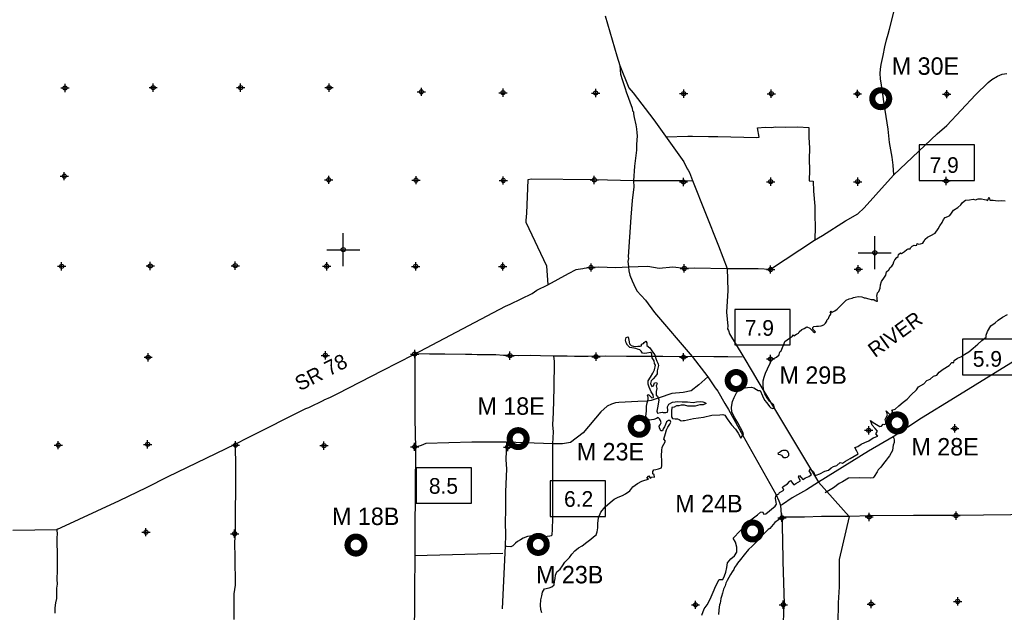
# Model space of a CAD drawing. Extents: x 93694 to 431614, y 695417 to 917177.
# Tile 9 of 13: x 168636 to 228303, y 833632 to 869537. Entities that reach past the tile are written whole.
import ezdxf
from ezdxf.enums import TextEntityAlignment as Align

# ---------------------------------------------------------------- set-up
doc = ezdxf.new("R2010")
doc.units = 0
doc.header["$LTSCALE"] = 2000
doc.header["$PDMODE"] = 34
doc.header["$PDSIZE"] = 250
doc.layers.get('0').update_dxf_attribs({"linetype": 'CONTINUOUS'})
for name, color, linetype in [('BOXES', 7, 'CONTINUOUS'), ('MAJROADS', 9, 'CONTINUOUS'), ('MAY1990', 7, 'CONTINUOUS'), ('RGAGES', 5, 'CONTINUOUS'), ('SEC', 2, 'CONTINUOUS'), ('TSHIPS', 7, 'CONTINUOUS'), ('WATER', 4, 'CONTINUOUS')]:
    doc.layers.add(name, color=color, linetype=linetype)

# ---------------------------------------------------------------- blocks, each defined once
blk = doc.blocks.new('TICK')
at = {"color": 0}
for points in [[(500, 0), (500, 1000)], [(0, 500), (1000, 500)]]:
    blk.add_lwpolyline(points, dxfattribs=at)
blk.add_point((500, 500), dxfattribs=at)
blk = doc.blocks.new('RGAGE')
at = {"layer": 'RGAGES', "color": 0, "const_width": 245}
blk.add_lwpolyline([(-301, 0, 1), (384, 0, 1)], format="xyb", close=True, dxfattribs=at)
at = {"layer": 'RGAGES', "color": 0}
blk.add_attdef('ID--#', text='', height=540, dxfattribs=at).set_placement((434, 809), align=Align.CENTER)
blk = doc.blocks.new('BOX')
at = {"color": 0}
blk.add_lwpolyline([(-1455, -532), (1065, -532), (1065, 1088), (-1455, 1088)], close=True, dxfattribs=at)

msp = doc.modelspace()

# ---------------------------------------------------------------- linework, layer by layer
at = {"layer": 'MAJROADS', "color": 0}
for points in [[(221617, 860129), (221572, 860714), (221508, 861209), (221356, 862090), (221261, 862912), (221029, 864447), (220933, 865034), (220870, 865562), (220806, 865957), (220775, 866284), (220794, 866535), (220838, 866820), (220959, 867372), (221072, 867899), (221159, 868309), (221270, 868651), (221339, 868961), (221607, 869998)], [(204121, 869773), (204816, 867355), (204995, 866759), (205042, 866231), (205148, 865912), (205230, 865676), (205337, 865374), (205386, 865164), (205747, 864181), (205780, 864022), (205829, 863954), (205837, 863828), (205877, 863602), (205983, 863165), (206023, 862922), (206029, 862687), (206053, 862495), (206024, 861984), (206022, 861632), (205897, 860669), (205832, 859773), (205846, 859404), (205756, 858575), (205673, 857579), (205513, 855167), (205520, 855066), (205485, 854882), (205501, 854740), (205525, 854564), (205540, 854329), (205605, 854060), (205745, 853707), (205844, 853497), (206034, 853110), (206557, 852553), (207105, 851787), (209381, 849130), (210335, 847892), (210584, 847538), (210774, 847226), (210949, 847032), (211371, 846284), (211594, 845922), (212454, 844340), (214455, 840789), (214637, 840394), (214686, 840276), (214735, 840100), (214790, 839563), (214839, 839395), (214842, 838742), (214854, 838038), (214877, 836739), (214918, 835415), (214959, 834141), (214930, 833722), (214907, 832876)], [(204995, 866759), (205546, 865418), (205812, 865114), (207057, 863471), (208881, 860918), (209087, 860506), (209145, 860413), (209220, 860279), (209417, 859791), (210979, 855841), (211502, 854456), (211554, 853130), (211477, 851824), (211546, 850969), (211528, 850810), (211586, 850700), (211660, 850507), (212454, 849169), (213075, 848117), (213298, 847738), (214324, 846054), (216550, 842317), (217041, 841524), (218911, 839441), (218294, 836841), (218298, 835165), (218240, 834210), (218214, 832954)], [(168211, 838606), (170885, 838653), (174685, 840410), (176317, 841194), (177629, 841863), (181691, 843818), (182482, 844232), (185981, 845973), (186157, 846031), (187057, 846493), (187091, 846510), (187478, 846675), (187924, 846897), (190615, 848277), (192525, 849251), (198077, 852176), (198355, 852300), (199700, 852952), (199970, 853151), (200643, 853473), (201897, 854167), (202359, 854398), (202477, 854423), (202770, 854462), (202846, 854487), (203282, 854542), (203710, 854564), (204765, 854523), (205525, 854564), (206702, 854609), (207396, 854486), (208210, 854564), (208930, 854492), (209500, 854496), (211502, 854456), (213396, 854458), (214133, 854419), (216802, 856176), (217282, 856457), (218688, 857343), (219420, 857765), (219809, 858148), (221228, 859721), (221617, 860129), (224233, 862615), (224815, 863130), (226555, 864977), (227332, 865725), (227551, 865917), (227888, 866107), (228165, 866230), (228459, 866278)], [(207809, 862449), (207817, 862449), (209133, 862473), (209418, 862488), (210373, 862456), (210934, 862468), (213297, 862400), (213448, 862425), (213351, 862978), (213821, 863025), (214215, 863014), (214408, 863038), (215069, 863016), (215799, 863036), (216452, 863006), (216456, 862402), (216493, 861774), (216471, 861070), (216508, 860441), (216478, 859779), (216713, 859744), (216742, 859149), (216819, 858235), (216815, 857674), (216835, 856986), (216821, 856207)], [(208914, 859778), (205832, 859773), (203476, 859827), (199656, 859865), (199421, 859833), (199339, 857806), (199310, 857379), (199301, 857270), (200563, 854621), (200643, 853473)], [(208914, 859778), (209389, 859790)], [(237622, 854183), (235585, 852966), (233565, 851733), (231116, 850226), (225316, 846641), (223287, 845391), (221561, 844264), (220072, 843395), (217041, 841524), (216326, 841043), (215770, 840754), (215451, 840564), (214869, 840166), (214735, 840100)], [(192588, 849276), (192575, 845347), (192612, 843587), (192574, 838459), (192562, 833540), (192290, 827518), (192262, 824854), (192250, 823354), (192133, 822265), (192009, 818026), (191705, 816613), (191645, 816345), (191562, 815357), (191449, 812668), (191449, 812668)], [(192595, 849314), (192595, 849314), (193475, 849299), (194405, 849283), (195661, 849274), (196030, 849271), (196365, 849252), (197480, 849252), (197957, 849215), (198351, 849221), (198853, 849192), (199583, 849203), (200194, 849182), (200965, 849176), (201811, 849162), (202255, 849150), (203085, 849152), (204149, 849170), (205414, 849152), (206277, 849146), (207601, 849153), (208892, 849126), (209370, 849148), (210710, 849138), (211540, 849140), (212419, 849117)], [(200990, 849168), (200990, 849168), (201021, 848832), (201001, 847240), (200965, 845741), (200934, 844987), (200956, 844568), (200926, 843830), (200932, 842473), (200931, 841115), (200917, 839306), (200913, 838669), (200885, 838300), (200851, 838259), (200759, 838251), (200599, 838227), (200432, 838211), (200340, 838229), (200080, 838264), (199871, 838257), (199686, 838259), (199401, 838219), (199149, 838120), (198989, 838029), (198812, 837930), (198686, 837822), (198525, 837664), (198391, 837606), (198156, 837616), (198065, 837659)], [(210335, 847892), (209801, 847404), (209329, 847047), (208834, 846942), (208147, 846880), (207391, 846626), (206895, 846462), (206677, 846422), (206099, 846401), (204950, 846351), (204749, 846327), (204497, 846246), (204228, 846114), (203857, 845781), (202775, 844499), (202016, 843918), (201529, 843830), (200943, 843834), (198145, 843947), (196033, 843930), (193243, 843858), (192965, 843743), (192755, 843669), (192571, 843646)], [(181691, 843818), (181717, 842388), (181716, 841115), (181689, 839724), (181689, 838601), (181650, 837822), (181677, 836967), (181698, 835274), (181611, 834755), (181620, 833767), (181608, 833188)], [(198145, 843947), (198103, 842871), (198132, 842318), (198072, 840935), (198081, 839838), (198058, 839075), (198069, 838321), (198048, 837642)], [(221561, 844264), (221617, 844181), (221633, 844063), (221624, 843921), (221572, 843762), (221554, 843611), (221520, 843427), (221443, 843294), (221341, 843118), (221257, 843002), (221147, 842843), (220986, 842643), (220825, 842427), (220665, 842260), (220597, 842135), (220427, 841868), (220351, 841777), (220192, 841753), (219505, 841783), (218859, 841754), (218506, 841530), (218296, 841440), (217958, 841174), (217445, 840876)], [(245084, 834470), (244800, 834598), (244524, 834667), (241248, 835881), (237513, 837291), (231228, 839408), (230651, 839571), (230341, 839565), (225405, 839493), (222791, 839495), (220177, 839481), (218911, 839441), (218911, 839441), (217219, 839445), (216196, 839402), (215258, 839401), (214839, 839395)], [(214839, 839395), (214407, 839072), (214086, 838714), (214001, 838648), (213799, 838456), (213529, 838165), (213275, 837882), (213014, 837641), (212794, 837441), (212549, 837116), (212320, 836825), (212134, 836608), (212067, 836517), (211957, 836350), (211922, 836233), (211812, 836091), (211710, 835924), (211600, 835732), (211515, 835557), (211438, 835407), (211378, 835231), (211293, 835031), (211216, 834797), (211156, 834588), (211130, 834462), (211104, 834312), (211078, 834186), (211052, 834086), (211025, 833943), (211007, 833759), (210980, 833508)], [(170923, 838664), (170885, 838653), (170913, 838345), (170895, 838178), (170910, 836871), (170904, 836159), (170892, 835639), (170898, 835329), (170871, 835086), (170861, 834810), (170858, 834458), (170814, 834215), (170762, 833897), (170759, 833579)], [(197919, 837186), (192554, 837052)], [(198065, 837659), (197877, 833850)]]:
    msp.add_lwpolyline(points, dxfattribs=at)
at = {"layer": 'SEC', "color": 0}
for p in [(171387, 865402), (176723, 865423), (182025, 865419), (187386, 865423), (192980, 865166), (197930, 865113), (203542, 865091), (208878, 865061), (214180, 865049), (219406, 865045), (224817, 865024), (171341, 860058), (187363, 859836), (192657, 859815), (197943, 859794), (203454, 859831), (208865, 859709), (214150, 859722), (219419, 859718), (224780, 859764), (171177, 854597), (176546, 854618), (181697, 854632), (187242, 854601), (192637, 854588), (197905, 854584), (203258, 854521), (208911, 854465), (214138, 854403), (219457, 854415), (176423, 849082), (187162, 849199), (192574, 849278), (198345, 849179), (203563, 849117), (208865, 849088), (214133, 848983), (220085, 844658), (225305, 844772), (170975, 843760), (176386, 843805), (181713, 843759), (187074, 843730), (192568, 843657), (198214, 843643), (214828, 839358), (220115, 839413), (225377, 839493), (176290, 838487), (181658, 838390), (209588, 834083), (214908, 834087), (220237, 834134), (225483, 834290)]:
    msp.add_point(p, dxfattribs=at)
at = {"layer": 'WATER', "color": 0}
for points in [[(200286, 833591), (200220, 833810), (200205, 834069), (200224, 834396), (200276, 834639), (200320, 834856), (200438, 835056), (200715, 835105), (200874, 835171), (201034, 835287), (201044, 835505), (201079, 835689), (201114, 835889), (201182, 836090), (201384, 836239), (201537, 836456), (201680, 836665), (201950, 836948), (202086, 837148), (202280, 837356), (202507, 837530), (202717, 837654), (202995, 837887), (203248, 838070), (203416, 838203), (203576, 838335), (203628, 838503), (203663, 838745), (203681, 839005), (203717, 839348), (203862, 839699), (204115, 840024), (204410, 840290), (204663, 840489), (204907, 840605), (205175, 840704), (205344, 840803), (205605, 840994), (205799, 841236), (206077, 841435), (206329, 841584), (206522, 841633), (206749, 841707), (206632, 841766), (206758, 841908), (206816, 841790), (206883, 841764), (206917, 841831), (207101, 841821), (207085, 841956), (207010, 842031), (207003, 842157), (207062, 842257), (207196, 842290), (207356, 842322), (207524, 842388), (207558, 842522), (207543, 842807), (207520, 843125), (207548, 843435), (207574, 843644), (207676, 843811), (207778, 844003), (207669, 844113), (207772, 844456), (207824, 844681), (207917, 844857), (208044, 845032), (208104, 845157), (208062, 845258), (207945, 845259), (207836, 845167), (207768, 845008), (207708, 844866), (207632, 844741), (207581, 844624), (207497, 844617), (207439, 844717), (207414, 844818), (207398, 844919), (207458, 844994), (207509, 845119), (207476, 845245), (207418, 845346), (207335, 845430), (207217, 845381), (207074, 845323), (206915, 845299), (206815, 845283), (206673, 845359), (206573, 845502), (206617, 845845), (206619, 846122), (206662, 846323), (206731, 846523), (206723, 846666), (206674, 846750), (206733, 846825), (206941, 846622), (207050, 846655), (207026, 846798), (206910, 846983), (206778, 847277), (206712, 847461), (206722, 847662), (206857, 847879), (207001, 848121), (207111, 848330), (207164, 848614), (207097, 848699), (207082, 848866), (206957, 849043), (206942, 849252), (206934, 849320), (206859, 849370), (206649, 849330), (206515, 849306), (206381, 849340), (206290, 849450), (206207, 849534), (206073, 849577), (205973, 849611), (205847, 849628), (205604, 849680), (205471, 849815), (205397, 849958), (205348, 850118), (205382, 850277), (205508, 850326), (205549, 850125), (205598, 849907), (205697, 849789), (205890, 849737), (206099, 849752), (206242, 849751), (206317, 849768), (206318, 849885), (206435, 849926), (206486, 849984), (206579, 850059), (206637, 849967), (206644, 849807), (206819, 849655), (206985, 849420), (207118, 849235), (207191, 849016), (207241, 848848), (207298, 848731), (207332, 848672), (207348, 848588), (207305, 848421), (207262, 848254), (207261, 848078), (207159, 847944), (207024, 847786), (206906, 847661), (206854, 847486), (206945, 847317), (207046, 847359), (207072, 847417), (207106, 847534), (207223, 847550), (207265, 847483), (207205, 847349), (207238, 847198), (207211, 847014), (207202, 846880), (207210, 846788), (207285, 846729), (207367, 846502), (207332, 846243), (207280, 846017), (207245, 845824), (207295, 845707), (207471, 845731), (207572, 845758), (207638, 845730), (207789, 845729), (207898, 845753), (207907, 845862), (207900, 846071), (207977, 846238), (208195, 846354), (208522, 846394), (208782, 846384), (209109, 846390), (209444, 846346), (209645, 846378), (209879, 846401), (210030, 846375), (210155, 846341), (210239, 846290), (210046, 846199), (209845, 846192), (209568, 846127), (209367, 846112), (209132, 846130), (208923, 846182), (208722, 846175), (208579, 846151), (208437, 846135), (208294, 846069), (208160, 846036), (208133, 845810), (208140, 845609), (208131, 845475), (208189, 845374), (208356, 845356), (208490, 845347), (208590, 845304), (208716, 845237), (208841, 845261), (208917, 845260), (209470, 845365), (210074, 845462), (210586, 845567), (211055, 845598), (211240, 845613), (211365, 845571), (211514, 845352), (211763, 844990), (212004, 844737), (212178, 844476), (212344, 844182), (212495, 844432), (212479, 844508), (212313, 844802), (212156, 845113), (211965, 845416), (211792, 845760), (211769, 846053), (211829, 846396), (211940, 846647), (212076, 846931), (212194, 847106), (212463, 847204), (212731, 847261), (212983, 847268), (213133, 847225), (213283, 847132), (213392, 847073), (213517, 847063), (213657, 846753), (213773, 846492), (213914, 846332), (214072, 846105), (214163, 846012), (214280, 845978), (214373, 846011), (214340, 846179), (214224, 846288), (214082, 846423), (213933, 846625), (213784, 846861), (213719, 847129), (213695, 847422), (213688, 847649), (213749, 847883), (213834, 848117), (213945, 848384), (214106, 848718), (214148, 848826), (214342, 849009), (214494, 849100), (214654, 849233), (214680, 849350), (214714, 849425), (214781, 849475), (214857, 849667), (214934, 849851), (215002, 850043), (215288, 850251), (215465, 850358), (215482, 850434), (215549, 850383), (215709, 850482), (215835, 850540), (215877, 850632), (216037, 850765), (216171, 850823), (216340, 850922), (216515, 850846), (216640, 850736), (216715, 850643), (216798, 850584), (216857, 850617), (216774, 850710), (216707, 850786), (216699, 850836), (216708, 850895), (216759, 850953), (216918, 850969), (217052, 850968), (217211, 850992), (217362, 851041), (217463, 851149), (217548, 851266), (217540, 851341), (217658, 851424), (217692, 851550), (217743, 851641), (217802, 851733), (217753, 851834), (217795, 851884), (217870, 851816), (218029, 851907), (218172, 852007), (218282, 852090), (218417, 852240), (218560, 852381), (218720, 852539), (218905, 852630), (219081, 852663), (219169, 852705), (219274, 852728), (219442, 852761), (219660, 852742), (219768, 852700), (219801, 852675), (219877, 852682), (220086, 852631), (220228, 852588), (220353, 852579), (220404, 852587), (220479, 852528), (220562, 852485), (220629, 852485), (220605, 852577), (220589, 852711), (220573, 852795), (220590, 852879), (220616, 852979), (220700, 853062), (220777, 853279), (220803, 853472), (220855, 853672), (221049, 853939), (221117, 854064), (221169, 854265), (221312, 854390), (221388, 854532), (221497, 854598), (221574, 854715), (221616, 854857), (221667, 854982), (221786, 855123), (221870, 855190), (221896, 855307), (222014, 855407), (222064, 855373), (222249, 855489), (222400, 855613), (222476, 855663), (222601, 855646), (222627, 855712), (222728, 855812), (222837, 855879), (222929, 855861), (222997, 855886), (223031, 855969), (223097, 855944), (223223, 855951), (223357, 855992), (223425, 856101), (223510, 856243), (223653, 856351), (223846, 856458), (224115, 856607), (224293, 856857), (224403, 857041), (224538, 857257), (224623, 857441), (224716, 857549), (224875, 857607), (225010, 857665), (225094, 857806), (225230, 857990), (225482, 858156), (225667, 858314), (225777, 858455), (225945, 858596), (226197, 858628), (226423, 858669), (226565, 858626), (226716, 858683), (226917, 858682), (227101, 858647), (227227, 858613), (227268, 858588), (227310, 858596), (227336, 858713), (227395, 858771), (227436, 858612), (227637, 858594), (227771, 858584), (227980, 858566), (228148, 858582), (228357, 858564)], [(209964, 833466), (210117, 833833), (210294, 834084), (210446, 834351), (210540, 834559), (210667, 834860), (210820, 835228), (211031, 835629), (211241, 835627), (211342, 835836), (211419, 836070), (211487, 836346), (211539, 836639), (211733, 836872), (211960, 837047), (212087, 837281), (212089, 837582), (212007, 837876), (211866, 838119), (212287, 838561), (212598, 838852), (212860, 839169), (213339, 839534), (213532, 839701), (213650, 839709), (213733, 839574), (213850, 839599), (214422, 840056), (214506, 840181), (214474, 840307), (214441, 840533), (214459, 840684), (214510, 840751), (214636, 840808), (214686, 840884), (214770, 840933), (214938, 841024), (214864, 841209), (214965, 841301), (215175, 841417), (215284, 841567), (215343, 841608), (215551, 841348), (215677, 841431), (215946, 841588), (215839, 841823), (215898, 841915), (216097, 841671), (216265, 841779), (216467, 841862), (216618, 841978), (216485, 842205), (216553, 842297), (216736, 842137), (216827, 841935), (216903, 841935), (217121, 842017), (217432, 842191), (217650, 842249), (217818, 842390), (217961, 842456), (218162, 842531), (218355, 842705), (218489, 842671), (218682, 842779), (218968, 842953), (219447, 843227), (219372, 843395), (219248, 843613), (219433, 843687), (219634, 843812), (219844, 843920), (220088, 844019), (220357, 844193), (220642, 844300), (220517, 844443), (220619, 844610), (220485, 844762), (220302, 844972), (220203, 845257), (220353, 845123), (220554, 845004), (220762, 844886), (220855, 844919), (220964, 845035), (221023, 845018), (221132, 845060), (221132, 845160), (221091, 845311), (221142, 845436), (221235, 845595), (221177, 845729), (221136, 845847), (221386, 845602), (221546, 845777), (221488, 845878), (221689, 845936), (221917, 846144), (222169, 846368), (222413, 846551), (222665, 846801), (222977, 847118), (223112, 847301), (223431, 847484), (223608, 847667), (223801, 847766), (224003, 847933), (224213, 848007), (224365, 848190), (224592, 848365), (224961, 848580), (225130, 848772), (225239, 848771), (225273, 848897), (225475, 849030), (225676, 849112), (225903, 849270), (226147, 849419), (226407, 849636), (226702, 849869), (226946, 850110), (227198, 850301), (227199, 850427), (227292, 850636), (227478, 850986), (227747, 851169), (227941, 851335), (228193, 851510), (228487, 851676)]]:
    msp.add_lwpolyline(points, dxfattribs=at)
msp.add_lwpolyline([(215091, 843439), (214982, 843431), (214882, 843432), (214815, 843416), (214739, 843358), (214680, 843308), (214588, 843275), (214604, 843216), (214704, 843190), (214796, 843156), (214863, 843072), (214946, 843004), (215063, 843012), (215147, 843028), (215206, 843095), (215240, 843136), (215241, 843245), (215208, 843329), (215158, 843388)], close=True, dxfattribs=at)

# ---------------------------------------------------------------- block references
at = {"layer": 'BOXES', "color": 0, "xscale": 1.33, "yscale": 1.33, "zscale": 1.33}
for p in [(225076, 860505), (213902, 850537), (227715, 848737), (194597, 840942), (202717, 840153)]:
    msp.add_blockref('BOX', p, dxfattribs=at)
at = {"layer": 'RGAGES', "color": 0}
ref = msp.add_blockref('RGAGE', (220753, 864752), dxfattribs=dict(at, xscale=1.5, yscale=1.5, zscale=1.5))
ref.add_attrib('ID--#', 'M 30E', dxfattribs={"color": 0, "height": 1056}).set_placement((223522, 866199), align=Align.CENTER)
ref = msp.add_blockref('RGAGE', (211992, 847675), dxfattribs=dict(at, xscale=1.5, yscale=1.5, zscale=1.5))
ref.add_attrib('ID--#', 'M 29B', dxfattribs={"color": 0, "height": 1056}).set_placement((216718, 847475), align=Align.CENTER)
ref = msp.add_blockref('RGAGE', (198781, 844154), dxfattribs=dict(at, xscale=1.5, yscale=1.5, zscale=1.5))
ref.add_attrib('ID--#', 'M 18E', dxfattribs={"color": 0, "height": 1056}).set_placement((198412, 845600), align=Align.CENTER)
ref = msp.add_blockref('RGAGE', (206118, 844903), dxfattribs=dict(at, xscale=1.5, yscale=1.5, zscale=1.5))
ref.add_attrib('ID--#', 'M 23E', dxfattribs={"color": 0, "height": 1056}).set_placement((204432, 842836), align=Align.CENTER)
ref = msp.add_blockref('RGAGE', (221746, 845108), dxfattribs=dict(at, xscale=1.5, yscale=1.5, zscale=1.5))
ref.add_attrib('ID--#', 'M 28E', dxfattribs={"color": 0, "height": 1056}).set_placement((224712, 843133), align=Align.CENTER)
ref = msp.add_blockref('RGAGE', (212985, 838559), dxfattribs=dict(at, xscale=1.5, yscale=1.5, zscale=1.5))
ref.add_attrib('ID--#', 'M 24B', dxfattribs={"color": 0, "height": 1056}).set_placement((210404, 839692), align=Align.CENTER)
ref = msp.add_blockref('RGAGE', (188952, 837706), dxfattribs=dict(at, xscale=1.5, yscale=1.5, zscale=1.5))
ref.add_attrib('ID--#', 'M 18B', dxfattribs={"color": 0, "height": 1056}).set_placement((189603, 838920), align=Align.CENTER)
ref = msp.add_blockref('RGAGE', (200001, 837744), dxfattribs=dict(at, xscale=1.5, yscale=1.5, zscale=1.5))
ref.add_attrib('ID--#', 'M 23B', dxfattribs={"color": 0, "height": 1056}).set_placement((201965, 835386), align=Align.CENTER)
at = {"layer": 'TSHIPS', "color": 0, "xscale": 2, "yscale": 2, "zscale": 2}
for p in [(187242, 854601), (219457, 854415)]:
    msp.add_blockref('TICK', p, dxfattribs=at)

# ---------------------------------------------------------------- texts
at = {"layer": 'MAJROADS', "color": 0}
msp.add_text('SR 78', height=900, rotation=27, dxfattribs=at).set_placement((185609, 847016))
at = {"layer": 'MAY1990', "color": 0}
for s, p in [('7.9', (224663, 860255)), ('7.9', (213462, 850386)), ('5.9', (227278, 848511)), ('8.5', (194316, 840813)), ('6.2', (202507, 840024))]:
    msp.add_text(s, height=950, dxfattribs=at).set_placement(p, align=Align.CENTER)
at = {"layer": 'WATER', "color": 0}
msp.add_text('RIVER', height=900, rotation=36, dxfattribs=at).set_placement((220464, 849031))

doc.saveas('drawing.dxf')
